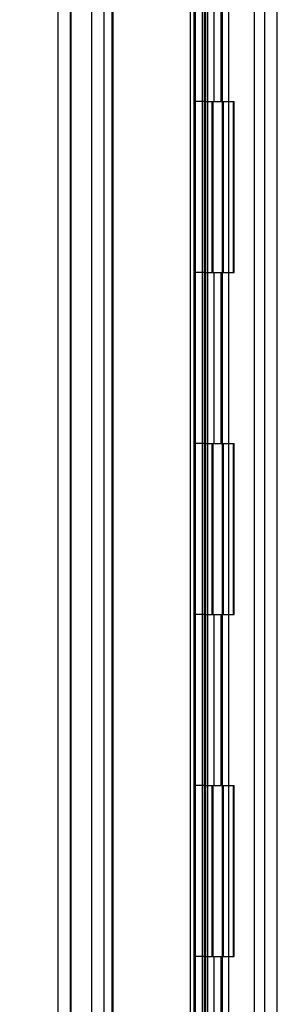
# Model space of a CAD drawing. Header units: inches. Extents: x 0 to 120, y -1 to 80.
# Tile 50 of 64: x 54.4 to 55.91, y 34.98 to 40.74. Entities that reach past the tile are written whole.
import ezdxf
from ezdxf.enums import TextEntityAlignment as Align
from ezdxf.lldxf.tags import DXFTag

# ---------------------------------------------------------------- set-up
doc = ezdxf.new("R2010")
doc.units = ezdxf.units.IN
doc.header["$MEASUREMENT"] = 0
for name, color, linetype in [('COM55380', 7, 'Continuous'), ('COM55430', 7, 'Continuous'), ('COM55516', 7, 'Continuous'), ('COM70220', 7, 'Continuous'), ('Default', 7, 'Continuous')]:
    doc.layers.add(name, color=color, linetype=linetype)
doc.styles.add('SEACAD_Times_New_Roman', font='times.ttf')
tags = doc.linetypes.add('HIDDEN2', pattern=[0.1875, 0.125, -0.0625]).pattern_tags.tags
tags[6:7] = [DXFTag(74, 4), DXFTag(75, 0), DXFTag(340, '0'), DXFTag(46, 0.0), DXFTag(50, 0.0), DXFTag(44, 0.0), DXFTag(45, 0.0)]
tags[4:5] = [DXFTag(74, 4), DXFTag(75, 0), DXFTag(340, '0'), DXFTag(46, 0.0), DXFTag(50, 0.0), DXFTag(44, 0.0), DXFTag(45, 0.0)]
doc.dimstyles.new('HAMMOND_(STH_-_120x80)', dxfattribs={"dimtxt": 0.6, "dimasz": 0.75, "dimexe": 0.3, "dimexo": 0.3, "dimgap": 0.15, "dimtad": 0, "dimtih": 1, "dimtoh": 1, "dimzin": 0, "dimdsep": 46, "dimtxsty": 'SEACAD_Times_New_Roman', "dimblk1": '_SE_FILLED', "dimblk2": '_SE_FILLED', "dimsah": 1, "dimcen": 0.3, "dimadec": 0, "dimazin": 0, "dimtfac": 0.8, "dimtofl": 0, "dimtmove": 1, "dimatfit": 3, "dimfxl": 1, "dimtolj": 1, "dimtzin": 0, "dimarcsym": 0})

# ---------------------------------------------------------------- blocks, each defined once
blk = doc.blocks.new('SE3')
at = {"layer": 'COM55380', "color": 7, "linetype": 'HIDDEN2'}
for p, q in [((55.9071, 29.4175), (55.9071, 49.1073)), ((54.8221, 30.5492), (54.8221, 47.9757)), ((54.8941, 30.5492), (54.8941, 47.9757))]:
    blk.add_line(p, q, dxfattribs=at)
at = {"layer": 'COM55380', "color": 7, "linetype": 'Continuous'}
blk.add_line((55.8351, 33.8955), (55.8351, 44.6294), dxfattribs=at)
at = {"layer": 'COM55430', "color": 7, "linetype": 'HIDDEN2'}
for p, q in [((55.4201, 47.8693), (55.4201, 30.6555)), ((55.4281, 31.1354), (55.4281, 47.3895))]:
    blk.add_line(p, q, dxfattribs=at)
at = {"layer": 'COM55430', "color": 7, "linetype": 'Continuous'}
for p, q in [((54.6251, 30.2679), (54.6251, 42.5608)), ((55.4685, 42.2399), (55.4685, 33.4132)), ((55.5001, 33.4132), (55.5001, 42.2399)), ((55.3976, 41.7399), (55.3976, 33.4132))]:
    blk.add_line(p, q, dxfattribs=at)
at = {"layer": 'COM55516', "color": 7, "linetype": 'HIDDEN2'}
for p, q in [((54.9421, 31.2624), (54.9421, 47.2624)), ((55.4201, 31.2624), (55.4201, 47.2624)), ((55.4821, 31.2624), (55.4821, 47.2624)), ((55.4871, 47.2714), (55.4871, 31.2624)), ((55.5871, 31.2624), (55.5871, 47.2714)), ((55.7731, 31.2624), (55.7731, 47.2624)), ((55.5371, 40.2624), (55.5371, 41.2624)), ((55.5785, 40.2624), (55.5785, 41.2624)), ((55.6236, 40.2624), (55.6236, 41.2624)), ((55.4821, 40.2624), (55.4201, 40.2624)), ((55.4821, 40.2624), (55.5371, 40.2624)), ((55.5265, 40.2624), (55.6541, 40.2624)), ((55.5265, 39.2624), (55.5265, 40.2624)), ((55.5321, 39.2624), (55.5321, 40.2624)), ((55.5921, 39.2624), (55.5921, 40.2624)), ((55.6236, 39.2624), (55.6236, 40.2624)), ((55.649, 40.2624), (55.6541, 40.2624)), ((55.649, 40.2624), (55.649, 39.2624)), ((55.6541, 39.2624), (55.6541, 40.2624)), ((55.6541, 39.2624), (55.6541, 40.2624)), ((55.4821, 39.2624), (55.4201, 39.2624)), ((55.4821, 39.2624), (55.5371, 39.2624)), ((55.5265, 39.2624), (55.6541, 39.2624)), ((55.5371, 38.2624), (55.5371, 39.2624)), ((55.5785, 38.2624), (55.5785, 39.2624)), ((55.6236, 38.2624), (55.6236, 39.2624)), ((55.649, 39.2624), (55.6541, 39.2624)), ((55.4821, 38.2624), (55.4201, 38.2624)), ((55.4821, 38.2624), (55.5371, 38.2624)), ((55.5265, 38.2624), (55.6541, 38.2624)), ((55.5265, 37.2624), (55.5265, 38.2624)), ((55.5321, 37.2624), (55.5321, 38.2624)), ((55.5921, 37.2624), (55.5921, 38.2624)), ((55.6236, 37.2624), (55.6236, 38.2624)), ((55.649, 38.2624), (55.6541, 38.2624)), ((55.649, 38.2624), (55.649, 37.2624)), ((55.6541, 37.2624), (55.6541, 38.2624)), ((55.6541, 37.2624), (55.6541, 38.2624)), ((55.4821, 37.2624), (55.4201, 37.2624)), ((55.4821, 37.2624), (55.5371, 37.2624)), ((55.5265, 37.2624), (55.6541, 37.2624)), ((55.5371, 36.2624), (55.5371, 37.2624)), ((55.5785, 36.2624), (55.5785, 37.2624)), ((55.6236, 36.2624), (55.6236, 37.2624)), ((55.649, 37.2624), (55.6541, 37.2624)), ((55.4821, 36.2624), (55.4201, 36.2624)), ((55.4821, 36.2624), (55.5371, 36.2624)), ((55.5265, 36.2624), (55.6541, 36.2624)), ((55.5265, 35.2624), (55.5265, 36.2624)), ((55.5321, 35.2624), (55.5321, 36.2624)), ((55.5921, 35.2624), (55.5921, 36.2624)), ((55.6236, 35.2624), (55.6236, 36.2624)), ((55.649, 36.2624), (55.6541, 36.2624)), ((55.649, 36.2624), (55.649, 35.2624)), ((55.6541, 35.2624), (55.6541, 36.2624)), ((55.6541, 35.2624), (55.6541, 36.2624)), ((55.4821, 35.2624), (55.4201, 35.2624)), ((55.4821, 35.2624), (55.5371, 35.2624)), ((55.5265, 35.2624), (55.6541, 35.2624)), ((55.5371, 34.2624), (55.5371, 35.2624)), ((55.5785, 34.2624), (55.5785, 35.2624)), ((55.6236, 34.2624), (55.6236, 35.2624)), ((55.649, 35.2624), (55.6541, 35.2624))]:
    blk.add_line(p, q, dxfattribs=at)
at = {"layer": 'COM70220', "color": 7, "linetype": 'HIDDEN2'}
for p, q in [((54.6971, 30.7774), (54.6971, 47.7474)), ((54.6981, 30.7774), (54.6981, 47.7474)), ((54.6991, 30.7774), (54.6991, 47.7474)), ((54.7011, 30.7774), (54.7011, 47.7474)), ((54.9471, 30.7774), (54.9471, 47.7474))]:
    blk.add_line(p, q, dxfattribs=at)
blk = doc.blocks.new('DMBLK372')
at = {"layer": 'Default', "linetype": 'Continuous'}
for points in [[(51.0035, 47.1193), (51.2535, 47.1193), (51.1285, 47.8693)], [(51.0035, 31.4055), (51.1285, 30.6555), (51.2535, 31.4055)]]:
    blk.add_hatch(color=7, dxfattribs=at).paths.add_polyline_path(points)
at = {"layer": 'Default', "color": 7, "linetype": 'Continuous'}
for p, q in [((54.6321, 47.8693), (50.8285, 47.8693)), ((51.1285, 47.8693), (51.1285, 39.7724)), ((51.1285, 36.9524), (51.1285, 30.6555)), ((54.6321, 30.6555), (50.8285, 30.6555))]:
    blk.add_line(p, q, dxfattribs=at)
at = {"layer": 'Default', "color": 7, "linetype": 'Continuous', "style": 'SEACAD_Times_New_Roman'}
for s, p in [('17.21', (50.1048, 39.5624)), ('DOOR ', (49.7564, 38.6624)), ('OPENING', (49.1806, 37.7624))]:
    blk.add_text(s, height=0.6, dxfattribs=at).set_placement(p, align=Align.TOP_LEFT)
blk = doc.blocks.new('_SE_FILLED')
at = {"color": 0}
blk.add_line((0, 0), (-1, 0), dxfattribs=at)
blk.add_solid([(0, 0), (-1, -0.1665), (-1, 0.1665), (0, 0)], dxfattribs=at)

msp = doc.modelspace()

# ---------------------------------------------------------------- block references
at = {"layer": 'Default'}
msp.add_blockref('SE3', (0, 0), dxfattribs=at)

# ---------------------------------------------------------------- dimensions: what is measured, and where the dimension line sits
at = {"layer": 'Default', "color": 7, "linetype": 'Continuous'}
dim = msp.add_linear_dim(base=(51.1285, 47.8693), p1=(55.7991, 47.8693), p2=(55.7991, 30.6555), angle=270, text='\\A1;<>\\PDOOR \\XOPENING', dimstyle='HAMMOND_(STH_-_120x80)', override={"dimtmove": 0}, dxfattribs=at)
dim.commit()
dim.dimension.update_dxf_attribs({"geometry": 'DMBLK372', "text_midpoint": (51.1285, 39.2624), "dimtype": 161})

doc.saveas('drawing.dxf')
